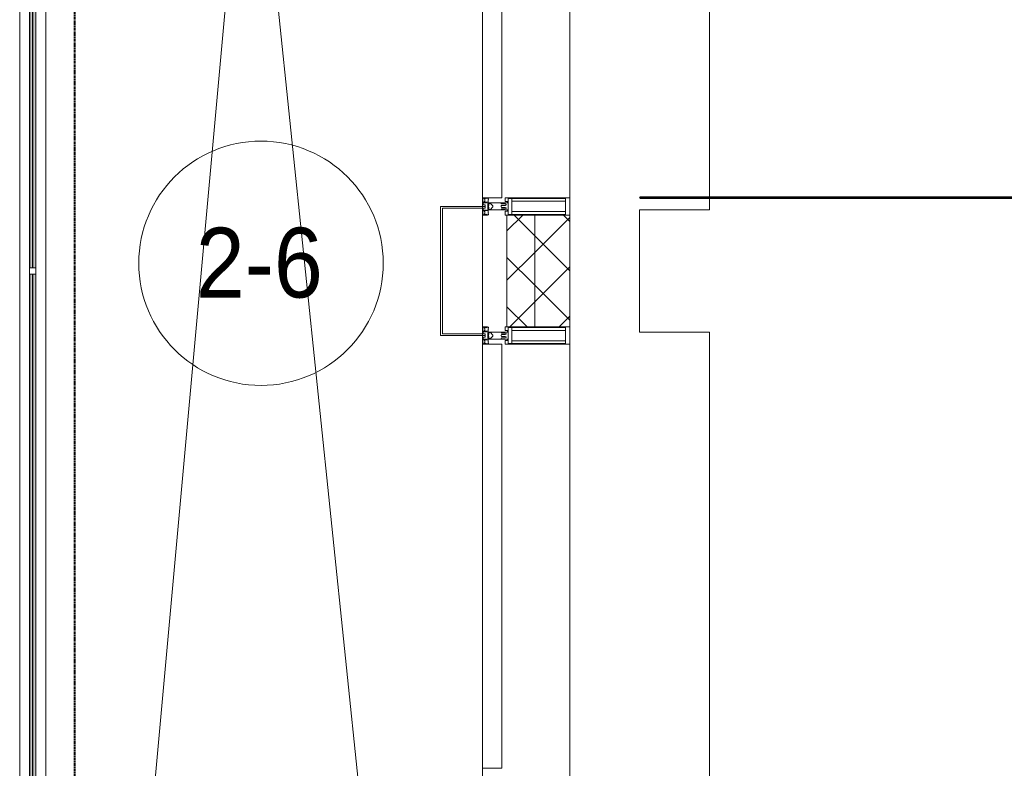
# Model space of a CAD drawing. Header units: millimetres. Extents: x 108703 to 201767, y 7718 to 232073.
# Tile 6 of 43: x 112275 to 115094, y 19075 to 21220. Entities that reach past the tile are written whole.
import ezdxf

# ---------------------------------------------------------------- set-up
doc = ezdxf.new("R2010")
doc.units = ezdxf.units.MM
doc.linetypes.add('Штрих_3_1_5_', pattern=[4.5, 3, -1.5])
doc.linetypes.add('Штриховая_ш3 п1_5', pattern=[4.5, 3, -1.5])
doc.layers.add('_Разделитель помещений_', color=4, linetype='Штриховая_ш3 п1_5', lineweight=40, true_color=0x00ffff)
for name, color, linetype, lineweight in [('Балясины', 7, 'Continuous', 30), ('Импосты витража', 7, 'Continuous', 18), ('Колонны', 7, 'Continuous', 18), ('Марки помещений', 7, 'Continuous', 20), ('Ограждение', 7, 'Continuous', 18), ('Панели витража', 7, 'Continuous', 18), ('Перекрытия', 7, 'Continuous', 18), ('Поручни', 7, 'Continuous', 18), ('Стены разрез', 7, 'Continuous', 40), ('Стены штриховка', 7, 'Continuous', 40), ('Элементы узлов', 7, 'Continuous', 18)]:
    doc.layers.add(name, color=color, linetype=linetype, lineweight=lineweight)
doc.styles.add('Arial_3', font='arial.ttf', dxfattribs={"width": 0.9, "height": 200})
pattern_1 = [(45, (0, 0), (-70.71068, 70.71068), []), (135, (0, 0), (-70.71068, -70.71068), [])]

# ---------------------------------------------------------------- blocks, each defined once
blk = doc.blocks.new('135_SLK_K4_AR_rvt-1-МКСС_К4_L25_84_600_')
at = {"layer": '_Разделитель помещений_', "color": 131, "linetype": 'Штрих_3_1_5_', "true_color": 0xaaffff}
blk.add_line((112432.5, 15682.5), (112432.5, 23882.5), dxfattribs=at)
at = {"layer": 'Перекрытия', "color": 253, "true_color": 0xaaaaaa}
for p, q in [((114249.8, 21950), (114249.8, 20675)), ((114249.8, 20675), (114049.8, 20675)), ((114049.8, 20675), (114049.8, 20325)), ((114049.8, 20325), (114249.8, 20325)), ((114249.8, 20325), (114249.8, 19050))]:
    blk.add_line(p, q, dxfattribs=at)
at = {"layer": 'Стены разрез', "color": 253, "true_color": 0xaaaaaa}
for p, q in [((115150, 20710.8), (114050, 20710.8)), ((114050, 20710.8), (114050, 20710)), ((114050, 20710), (115150, 20710))]:
    blk.add_line(p, q, dxfattribs=at)
blk = doc.blocks.new('A_SLK_PAN_Type1 - Прямой тип панели-6537264-МКСС_К4_L25_84_600_')
at = {"layer": 'Колонны', "lineweight": 5}
for p, q in [((-185, 120), (185, 120)), ((-185, 0), (-185, 120)), ((-180, 115), (-180, 0)), ((180, 115), (-180, 115)), ((180, 0), (180, 115)), ((185, 120), (185, 0)), ((-180, 0), (-185, 0)), ((185, 0), (180, 0))]:
    blk.add_line(p, q, dxfattribs=at)
blk = doc.blocks.new('Rectangular Mullion - 50Wx250H-2623690-МКСС_К4_L25_84_600_')
at = {"layer": 'Элементы узлов', "color": 253, "lineweight": 5, "true_color": 0xaaaaaa}
for p, q in [((-25, 65.2), (-25, 250)), ((-25, 250), (0, 250)), ((-23, 237.3), (0, 237.3)), ((-23, 237.3), (-23, 73.6)), ((-14.9, 84), (-14.9, 237.3)), ((25, 250), (0, 250)), ((23, 237.3), (0, 237.3)), ((14.9, 84), (14.9, 237.3)), ((23, 237.3), (23, 73.6)), ((25, 65.2), (25, 250)), ((-14, 65.2), (-25, 65.2)), ((0, 84), (-23, 84)), ((-0.5, 73.6), (-23, 73.6)), ((-14, 71.3), (-14, 65.2)), ((-10, 71.3), (-14, 71.3)), ((-10, 53), (-10, 71.3)), ((-7, 65.2), (-5.9, 67.3)), ((-7, 65.2), (-7, 54.7)), ((-4.1, 67.3), (-5.9, 67.3)), ((-4.1, 67.3), (-2.9, 65.1)), ((-2.9, 65.1), (-2.9, 54.6)), ((0, 84), (23, 84)), ((0.5, 73.6), (23, 73.6)), ((4.1, 67.3), (2.9, 65.1)), ((2.9, 65.1), (2.9, 54.6)), ((4.1, 67.3), (5.9, 67.3)), ((7, 65.2), (5.9, 67.3)), ((7, 65.2), (7, 54.7)), ((10, 71.3), (14, 71.3)), ((10, 53), (10, 71.3)), ((14, 71.3), (14, 65.2)), ((14, 65.2), (25, 65.2)), ((-8.7, 53), (-10, 53)), ((-10, 53), (-10, 17)), ((-8.7, 53), (-7, 54.7)), ((-8.5, 23), (-1.5, 30)), ((-1.3, 53), (-2.9, 54.6)), ((-1.5, 30), (0, 30)), ((0, 53), (-1.3, 53)), ((0, 53), (1.3, 53)), ((1.5, 30), (0, 30)), ((1.3, 53), (2.9, 54.6)), ((8.5, 23), (1.5, 30)), ((8.7, 53), (7, 54.7)), ((8.7, 53), (10, 53)), ((10, 53), (10, 17)), ((-23.8, 14.6), (-25, 14.2)), ((-25, 0), (-25, 14.2)), ((-22.3, 17), (-23.8, 17)), ((-23.8, 17), (-23.8, 14.6)), ((-22.5, 10.6), (-23.8, 14.6)), ((-22.5, 10.6), (-23.7, 9.9)), ((-23.7, 1.3), (-23.7, 9.9)), ((-23.7, 1.3), (-11.8, 1.3)), ((-23.2, 10.2), (-22.5, 8)), ((-22.5, 8), (-22.5, 4.5)), ((-21.3, 4.5), (-22.5, 4.5)), ((-22.3, 17), (-22.3, 16)), ((-22.3, 16), (-21.3, 16)), ((-19, 17.6), (-21.3, 16)), ((-21.3, 4.5), (-21.3, 6.5)), ((-21.3, 6.5), (-14.2, 6.5)), ((-18.4, 16.6), (-19, 17.6)), ((-7.4, 16.6), (-18.4, 16.6)), ((-14.2, 6.5), (-14.2, 4.5)), ((-13.2, 4.5), (-14.2, 4.5)), ((-13.2, 4.5), (-12.2, 7.2)), ((-12.7, 7.6), (-11.3, 11.4)), ((-12.7, 7.6), (-11.8, 6.9)), ((-12.2, 9), (-12.2, 14.8)), ((-12.2, 14.8), (0, 14.8)), ((-11.8, 1.3), (-11.8, 6.9)), ((-10.5, 11.2), (-11.3, 11.4)), ((-10.5, 1.5), (-10.5, 11.2)), ((-4.8, 1.5), (-10.5, 1.5)), ((-10, 17), (-7.5, 17)), ((-8.5, 18.5), (-8.5, 23)), ((-7.5, 18.5), (-8.5, 18.5)), ((-7.5, 17), (-7.5, 18.5)), ((-7.4, 18), (-7.4, 16.6)), ((-2.6, 18), (-7.4, 18)), ((0, 8), (-4.8, 8)), ((-4.8, 1.5), (-4.8, 8)), ((-2.6, 18), (-2.6, 16.8)), ((-2.6, 16.8), (0, 16.8)), ((2.6, 16.8), (0, 16.8)), ((0, 14.8), (0, 16.8)), ((0, 14.8), (0, 16.8)), ((12.2, 14.8), (0, 14.8)), ((0, 0), (0, 8)), ((0, 8), (4.8, 8)), ((0, 0), (0, 8)), ((2.6, 18), (2.6, 16.8)), ((2.6, 18), (7.4, 18)), ((4.8, 1.5), (4.8, 8)), ((4.8, 1.5), (10.5, 1.5)), ((7.4, 18), (7.4, 16.6)), ((7.4, 16.6), (18.4, 16.6)), ((7.5, 18.5), (8.5, 18.5)), ((7.5, 17), (7.5, 18.5)), ((10, 17), (7.5, 17)), ((8.5, 18.5), (8.5, 23)), ((10.5, 11.2), (11.3, 11.4)), ((10.5, 1.5), (10.5, 11.2)), ((12.7, 7.6), (11.3, 11.4)), ((12.7, 7.6), (11.8, 6.9)), ((11.8, 1.3), (11.8, 6.9)), ((23.7, 1.3), (11.8, 1.3)), ((12.2, 9), (12.2, 14.8)), ((13.2, 4.5), (12.2, 7.2)), ((13.2, 4.5), (14.2, 4.5)), ((21.3, 6.5), (14.2, 6.5)), ((14.2, 6.5), (14.2, 4.5)), ((18.4, 16.6), (19, 17.6)), ((19, 17.6), (21.3, 16)), ((22.3, 16), (21.3, 16)), ((21.3, 4.5), (21.3, 6.5)), ((21.3, 4.5), (22.5, 4.5)), ((22.3, 17), (22.3, 16)), ((22.3, 17), (23.8, 17)), ((22.5, 10.6), (23.8, 14.6)), ((22.5, 10.6), (23.7, 9.9)), ((23.2, 10.2), (22.5, 8)), ((22.5, 8), (22.5, 4.5)), ((23.7, 1.3), (23.7, 9.9)), ((23.8, 17), (23.8, 14.6)), ((23.8, 14.6), (25, 14.2)), ((25, 0), (25, 14.2)), ((-25, 0), (0, 0)), ((25, 0), (0, 0))]:
    blk.add_line(p, q, dxfattribs=at)
for centre, start, end in [((-0.5, 73.1), 360, 90), ((0.5, 73.1), 90, 180)]:
    blk.add_arc(centre, 0.5, start, end, dxfattribs=at)
blk = doc.blocks.new('System Panel - A_PAN_Glass-7493421-МКСС_К4_L25_84_600_')
at = {"layer": 'Панели витража', "color": 253, "lineweight": 5, "true_color": 0xaaaaaa}
for p, q in [((607.5, 55), (-607.5, 55)), ((-607.5, 55), (-607.5, 0)), ((607.5, 0), (607.5, 55)), ((-607.5, 0), (607.5, 0))]:
    blk.add_line(p, q, dxfattribs=at)
blk = doc.blocks.new('Rectangular Mullion - R_StandardFrame_50Wx250H-4674740-МКСС_К4_L25_84_600_')
at = {"layer": 'Импосты витража', "color": 253, "lineweight": 5, "true_color": 0xaaaaaa}
for p, q in [((113600, 27820), (113600, 28180)), ((113850, 28160), (113850, 28185)), ((113850, 27815), (113850, 27840))]:
    blk.add_line(p, q, dxfattribs=at)
blk = doc.blocks.new('System Panel - A_PAN_Glass-7492433-МКСС_К4_L25_84_600_')
at = {"layer": 'Панели витража', "color": 253, "lineweight": 5, "true_color": 0xaaaaaa}
for p, q in [((607.5, 55), (-607.5, 55)), ((-607.5, 55), (-607.5, 0)), ((607.5, 0), (607.5, 55)), ((-607.5, 0), (607.5, 0))]:
    blk.add_line(p, q, dxfattribs=at)
blk = doc.blocks.new('Rectangular Mullion - R_StandardFrame_50Wx250H-V49-МКСС_К4_L25_84_600_')
at = {"layer": 'Импосты витража', "color": 253, "lineweight": 5, "true_color": 0xaaaaaa}
for p, q in [((113600, 21925), (113600, 21947.5)), ((113850, 20685), (113850, 21950)), ((113600, 20685), (113600, 20710))]:
    blk.add_line(p, q, dxfattribs=at)
blk = doc.blocks.new('Rectangular Mullion - R_StandardFrame_50Wx250H-5822618-МКСС_К4_L25_84_600_')
at = {"layer": 'Импосты витража', "color": 253, "lineweight": 5, "true_color": 0xaaaaaa}
for p, q in [((113600, 27790), (113600, 27815)), ((113850, 26550), (113850, 27815)), ((113600, 26552.5), (113600, 26575))]:
    blk.add_line(p, q, dxfattribs=at)
blk = doc.blocks.new('Ограждение - 18Lx18W-7431883-МКСС_К4_L25_84_600_')
at = {"layer": 'Балясины', "color": 253, "lineweight": 5, "true_color": 0xaaaaaa}
for p, q in [((9, 9), (-9, 9)), ((-9, 9), (-9, -9)), ((9, -9), (9, 9)), ((-9, -9), (9, -9))]:
    blk.add_line(p, q, dxfattribs=at)
blk = doc.blocks.new('Ограждение - Ограждение-6063055-МКСС_К4_L25_84_600_')
at = {"layer": 'Ограждение', "lineweight": 5}
h = blk.add_hatch(color=256, dxfattribs=at)
h.paths.add_polyline_path([(29554, 3400), (29562, 3400), (29562, 5091), (29554, 5091), (29554, 3968)])
h.paths.add_polyline_path([(29554, 5109), (29562, 5109), (29562, 6800), (29554, 6800), (29554, 6359.9)])
h = blk.add_hatch(color=256, dxfattribs=at)
h.paths.add_polyline_path([(29563, 3400), (29571, 3400), (29571, 5091), (29563, 5091), (29563, 3968)])
h.paths.add_polyline_path([(29563, 5109), (29571, 5109), (29571, 6800), (29563, 6800), (29563, 6359.9)])
at = {"layer": 'Поручни', "color": 253, "lineweight": 5, "true_color": 0xaaaaaa}
for p, q in [((29525, 3400), (29525, 6800)), ((29525, 6800), (29553.5, 6800)), ((29553.5, 5109), (29553.5, 6800)), ((29562, 6800), (29554, 6800)), ((29554, 6800), (29554, 5109)), ((29562, 5109), (29562, 6800)), ((29562, 6800), (29563, 6800)), ((29571, 6800), (29563, 6800)), ((29563, 6800), (29563, 5109)), ((29571, 5109), (29571, 6800)), ((29571.5, 5109), (29571.5, 6800)), ((29571.5, 6800), (29600, 6800)), ((29600, 6800), (29600, 3400)), ((29553.5, 3400), (29553.5, 5091)), ((29554, 5091), (29554, 3400)), ((29562, 3400), (29562, 5091)), ((29563, 5091), (29563, 3400)), ((29571, 3400), (29571, 5091)), ((29571.5, 3400), (29571.5, 5091)), ((29553.5, 3400), (29525, 3400)), ((29554, 3400), (29562, 3400)), ((29563, 3400), (29562, 3400)), ((29563, 3400), (29571, 3400)), ((29600, 3400), (29571.5, 3400))]:
    blk.add_line(p, q, dxfattribs=at)
at = {"rotation": 180}
blk.add_blockref('Ограждение - 18Lx18W-7431883-МКСС_К4_L25_84_600_', (29562.5, 5100), dxfattribs=at)
blk = doc.blocks.new('135_SLK_K4_AR_FCD_rvt-1-МКСС_К4_L25_84_600_')
at = {"layer": 'Стены разрез', "lineweight": 5, "true_color": 0xaaaaaa}
h = blk.add_hatch(dxfattribs=at)
h.set_pattern_fill('FP_4', color=253, style=0, pattern_type=2)
h.set_pattern_definition(pattern_1)
h.paths.add_polyline_path([(113750, 20340), (113750, 20660), (113670, 20660), (113670, 20340)])
h = blk.add_hatch(dxfattribs=at)
h.set_pattern_fill('FP_4', color=253, style=0, pattern_type=2)
h.set_pattern_definition(pattern_1)
h.paths.add_polyline_path([(113850, 20340), (113850, 20660), (113750, 20660), (113750, 20340)])
at = {"layer": 'Перекрытия', "color": 253, "lineweight": 5, "true_color": 0xaaaaaa}
for p, q in [((112925.3, 21938.2), (112350, 15600)), ((113600, 15600), (112944.1, 21941.3))]:
    blk.add_line(p, q, dxfattribs=at)
at = {"layer": 'Стены разрез', "color": 253, "lineweight": 9, "true_color": 0xaaaaaa}
for p, q in [((113670, 20660), (113670, 20340)), ((113850, 20660), (113670, 20660)), ((113850, 20340), (113850, 20660)), ((113670, 20340), (113850, 20340))]:
    blk.add_line(p, q, dxfattribs=at)
at = {"layer": 'Стены штриховка', "color": 253, "lineweight": 9, "true_color": 0xaaaaaa}
blk.add_line((113750, 20340), (113750, 20660), dxfattribs=at)
at = {"layer": 'Импосты витража', "color": 253, "lineweight": 5, "true_color": 0xaaaaaa}
for name, p in [('Rectangular Mullion - R_StandardFrame_50Wx250H-V49-МКСС_К4_L25_84_600_', (0, 0)), ('Rectangular Mullion - R_StandardFrame_50Wx250H-4674740-МКСС_К4_L25_84_600_', (0, -7500)), ('Rectangular Mullion - R_StandardFrame_50Wx250H-5822618-МКСС_К4_L25_84_600_', (0, -7500))]:
    blk.add_blockref(name, p, dxfattribs=at)
at = {"layer": 'Импосты витража', "color": 253, "lineweight": 5, "true_color": 0xaaaaaa, "rotation": 270}
for p in [(113600, 20685), (113600, 20315)]:
    blk.add_blockref('Rectangular Mullion - 50Wx250H-2623690-МКСС_К4_L25_84_600_', p, dxfattribs=at)
at = {"layer": 'Колонны', "color": 253, "lineweight": 5, "true_color": 0xaaaaaa, "rotation": 89.99999999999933}
blk.add_blockref('A_SLK_PAN_Type1 - Прямой тип панели-6537264-МКСС_К4_L25_84_600_', (113600, 20500), dxfattribs=at)
at = {"layer": 'Ограждение', "color": 253, "lineweight": 5, "true_color": 0xaaaaaa}
blk.add_blockref('Ограждение - Ограждение-6063055-МКСС_К4_L25_84_600_', (82750, 15400), dxfattribs=at)
at = {"layer": 'Панели витража', "color": 253, "lineweight": 5, "true_color": 0xaaaaaa, "rotation": 270}
for name, p in [('System Panel - A_PAN_Glass-7492433-МКСС_К4_L25_84_600_', (113600, 21317.5)), ('System Panel - A_PAN_Glass-7493421-МКСС_К4_L25_84_600_', (113600, 19682.5))]:
    blk.add_blockref(name, p, dxfattribs=at)
blk = doc.blocks.new('050_Марка_Помещение - Номер-620969-МКСС_К4_L25_84_600_')
at = {"layer": 'Марки помещений'}
blk.add_circle((0, 0), 3.5, dxfattribs=at)

msp = doc.modelspace()

# ---------------------------------------------------------------- block references
at = {"lineweight": 5}
for name in ['135_SLK_K4_AR_FCD_rvt-1-МКСС_К4_L25_84_600_', '135_SLK_K4_AR_rvt-1-МКСС_К4_L25_84_600_']:
    msp.add_blockref(name, (0, 0), dxfattribs=at)
at = {"layer": 'Марки помещений', "xscale": 99.99999999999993, "yscale": 99.99999999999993, "zscale": 99.99999999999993}
msp.add_blockref('050_Марка_Помещение - Номер-620969-МКСС_К4_L25_84_600_', (112965.9, 20522.1), dxfattribs=at)

# ---------------------------------------------------------------- texts
at = {"layer": 'Марки помещений', "lineweight": 9, "insert": (112779.4, 20623.9), "char_height": 200, "width": 447.342, "attachment_point": 1, "style": 'Arial_3'}
msp.add_mtext('2-6', dxfattribs=at)

doc.saveas('drawing.dxf')
